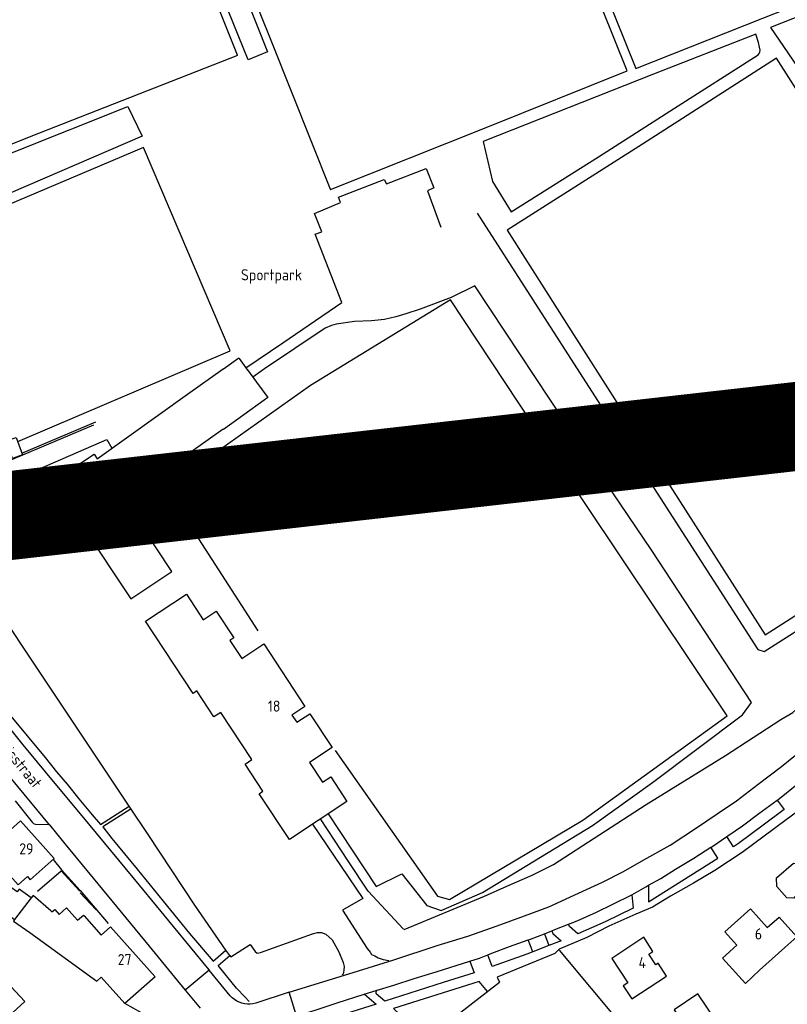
# Model space of a CAD drawing. Header units: metres. Extents: x 226218 to 240385, y 439369 to 449677.
# Tile 242 of 256: x 235599 to 235772, y 445244 to 445466. Entities that reach past the tile are written whole.
import ezdxf

# ---------------------------------------------------------------- set-up
doc = ezdxf.new("R2010")
doc.units = ezdxf.units.M
doc.header["$MEASUREMENT"] = 0
for name, color, linetype in [('DAKRAND', 4, 'Continuous'), ('DAKRAND-BYG', 4, 'Continuous'), ('FUNKTIEAAND', 253, 'Continuous'), ('Goud-ontwerp', 2, 'Continuous'), ('HEG', 253, 'Continuous'), ('HEK', 253, 'Continuous'), ('HOOFDGEBOUW', 4, 'Continuous'), ('HUISNUMMER', 253, 'Continuous'), ('KANTVERH', 253, 'Continuous'), ('OVLIJNOBJ', 253, 'Continuous'), ('RASTER', 253, 'Continuous'), ('STRAATNAAM', 253, 'Continuous'), ('TUSSENMUUR', 253, 'Continuous')]:
    doc.layers.add(name, color=color, linetype=linetype)
doc.styles.get("Standard").update_dxf_attribs({"font": 'iso.shx'})

msp = doc.modelspace()

# ---------------------------------------------------------------- linework, layer by layer
at = {"layer": 'DAKRAND'}
for points in [[(235773.46, 445268.61), (235773.16, 445268.24), (235771.56, 445268.33), (235769.31, 445270.86), (235769.21, 445272.78), (235773.1, 445276.14), (235774.19, 445276.03), (235774.22, 445277.18), (235774.98, 445277.88), (235774.39, 445278.5), (235779.23, 445282.77), (235781.17, 445282.56), (235783.48, 445279.95), (235783.49, 445279.95)], [(235601.42, 445268.27), (235598.67, 445270.23), (235598.21, 445269.64), (235596.98, 445270.58), (235593.77, 445266.43), (235597.67, 445263.42)], [(235601.1, 445260.46), (235616.15, 445249.54), (235617.18, 445250.44)]]:
    msp.add_lwpolyline(points, dxfattribs=at)
at = {"layer": 'DAKRAND-BYG'}
for points in [[(235597.21, 445367.33), (235595.82, 445371.26), (235598.03, 445372.05), (235599.43, 445368.12), (235597.21, 445367.33)], [(235746.2, 445243.07), (235749.96, 445237.47), (235755.3, 445241.08), (235751.54, 445246.68), (235746.2, 445243.07)]]:
    msp.add_lwpolyline(points, dxfattribs=at)
at = {"layer": 'Goud-ontwerp', "color": 10, "linetype": 'Continuous', "const_width": 20}
msp.add_lwpolyline([(234829.19, 444624.33), (235678.714, 445986.057), (236140.02, 445416.081), (234487.429, 445228.623)], dxfattribs=at)
at = {"layer": 'HEG'}
msp.add_line((235720.29, 445256.54), (235735.39, 445238.44), dxfattribs=at)
at = {"layer": 'HEK'}
for points in [[(235668.77, 445427.93), (235703.83, 445441.9), (235735.6, 445454.64), (235713.22, 445510.37), (235695.45, 445554.9), (235662.22, 445541.72), (235628.73, 445528.28), (235637.56, 445505.89), (235655.49, 445461.2), (235668.77, 445427.87)], [(235659.4, 445548.16), (235618.39, 445531.77), (235566.2, 445510.79), (235513.26, 445489.68), (235528.5, 445450.86), (235543.8, 445412.35), (235555.18, 445416.84), (235580.1, 445359.97), (235615.48, 445374.86)], [(235647.85, 445458.19), (235631.93, 445498.08), (235621.27, 445525.26), (235576.56, 445507.63), (235521.02, 445485.38), (235547.54, 445418.37), (235601.36, 445439.96), (235647.9, 445458.19)], [(235827.46, 445366.01), (235812.84, 445389.13), (235792.02, 445421.83), (235769.28, 445457.48), (235739.1, 445438.12), (235708.6, 445418.76), (235721.43, 445398.52), (235744.11, 445362.92), (235766.69, 445327.58), (235796.98, 445346.95), (235827.46, 445366.01)], [(235669.88, 445301.48), (235692.88, 445268.68), (235695.61, 445267.89), (235725.61, 445285.81), (235758.16, 445309.28), (235726.34, 445356.95), (235695.83, 445403.09), (235664.29, 445383.75), (235631.74, 445360.64), (235652.42, 445328.46)], [(235685.4, 445261.15), (235703.46, 445268.67), (235708.54, 445270.95), (235714.19, 445273.38), (235719.02, 445275.83), (235739.9, 445289.31), (235757.77, 445300.41), (235770.23, 445308.47), (235772.92, 445310.07), (235786.24, 445322.26), (235795.08, 445330.43), (235810.62, 445344.39), (235834.96, 445366.88)], [(235685.26, 445261.23), (235677.27, 445269.8), (235672.89, 445276.46), (235666.53, 445286.07)], [(235673.12, 445221.12), (235673.14, 445222.16), (235688.61, 445235.13), (235701.53, 445245.2), (235706.88, 445249.3)]]:
    msp.add_lwpolyline(points, dxfattribs=at)
at = {"layer": 'HOOFDGEBOUW'}
for p, q in [((235644.67, 445387.48), (235648.17, 445389.98)), ((235648.17, 445389.98), (235648.27, 445389.85)), ((235648.27, 445389.85), (235648.23, 445389.82)), ((235648.23, 445389.82), (235650.08, 445387.23)), ((235636.56, 445381.77), (235644.63, 445387.54)), ((235644.63, 445387.54), (235644.67, 445387.48)), ((235650.08, 445387.23), (235650.12, 445387.26)), ((235650.12, 445387.26), (235652.1, 445384.49)), ((235652.1, 445384.49), (235652.15, 445384.53)), ((235652.15, 445384.53), (235654.67, 445381.02)), ((235616.24, 445367.25), (235636.56, 445381.77)), ((235653.9, 445380.47), (235644.67, 445373.87)), ((235654.67, 445381.02), (235653.9, 445380.47)), ((235644.62, 445373.93), (235622.36, 445358.03)), ((235644.67, 445373.87), (235644.62, 445373.93)), ((235608.53, 445363.64), (235615.55, 445368.29)), ((235615.55, 445368.29), (235616.24, 445367.25)), ((235605.22, 445361.44), (235608.53, 445363.64)), ((235610.79, 445353.05), (235605.22, 445361.44)), ((235622.36, 445358.03), (235622.39, 445357.97)), ((235612.07, 445351.12), (235610.79, 445353.05)), ((235613.11, 445351.81), (235612.07, 445351.12)), ((235606.04, 445265.11), (235605.82, 445265.37)), ((235606.04, 445265.11), (235606.7, 445265.7)), ((235606.7, 445265.7), (235607.7, 445264.57)), ((235607.7, 445264.57), (235609.35, 445266.03)), ((235609.35, 445266.03), (235611.82, 445263.24)), ((235611.82, 445263.24), (235613.15, 445264.41)), ((235613.15, 445264.41), (235613.3, 445264.24)), ((235613.3, 445264.24), (235617.14, 445259.9)), ((235771.14, 445257.12), (235765.38, 445251.98))]:
    msp.add_line(p, q, dxfattribs=at)
for points in [[(235613.11, 445351.81), (235623.83, 445335.68), (235633.05, 445341.8), (235622.36, 445358.03)], [(235627.12, 445330.68), (235636.36, 445336.76), (235640.16, 445330.98), (235643.05, 445332.89), (235647.01, 445326.88), (235646.12, 445326.3), (235648.8, 445322.24), (235653.77, 445325.51), (235663.05, 445311.42), (235660.13, 445309.49), (235661.21, 445307.85), (235664.13, 445309.77), (235669.15, 445302.15), (235664.06, 445298.79), (235667, 445294.33), (235668.85, 445295.54), (235672.5, 445290.01), (235659.54, 445281.47), (235652.76, 445291.76), (235653.59, 445292.31), (235649.55, 445298.45), (235651.08, 445299.46), (235644.09, 445310.08), (235642.55, 445309.07), (235638.7, 445314.91), (235637.87, 445314.36), (235627.12, 445330.68)], [(235606.6, 445277.16), (235598.99, 445285.66), (235590.66, 445278.21), (235593.99, 445274.48), (235594.86, 445275.26), (235598.46, 445271.23), (235600.53, 445273.09), (235601.2, 445272.34), (235606.6, 445277.16)], [(235605.82, 445265.37), (235601.83, 445268.8), (235601.42, 445268.27)], [(235760.33, 445257.64), (235757.64, 445260.66), (235763.4, 445265.8), (235767.16, 445261.59)], [(235597.67, 445263.42), (235597.38, 445263.05), (235601.1, 445260.46)], [(235767.16, 445261.59), (235769.81, 445263.94), (235773.79, 445259.48), (235771.14, 445257.12)], [(235617.14, 445259.9), (235619.29, 445261.79), (235629.3, 445250.5)], [(235587.3, 445233.35), (235599.95, 445244.94), (235587.42, 445258.32), (235573.18, 445245.36), (235585.66, 445231.83), (235585.45, 445231.63), (235592.37, 445224.72), (235594.27, 445226.62), (235587.3, 445233.35)], [(235744.47, 445250.66), (235742.58, 445253.54), (235742.06, 445253.2), (235740.48, 445255.59), (235741.43, 445256.22), (235739.33, 445259.4), (235732.14, 445254.65), (235735.76, 445249.15), (235734.73, 445248.47), (235736.68, 445245.52), (235744.47, 445250.66)], [(235765.38, 445251.98), (235762.25, 445249.03), (235757.09, 445254.67), (235760.33, 445257.64)], [(235629.3, 445250.5), (235622.48, 445244.46), (235617.18, 445250.44)]]:
    msp.add_lwpolyline(points, dxfattribs=at)
at = {"layer": 'KANTVERH'}
for p, q in [((235717, 445260.22), (235718.68, 445260.87)), ((235717, 445260.22), (235717.99, 445257.53)), ((235714.36, 445256.13), (235713.34, 445258.83)), ((235717.99, 445257.53), (235714.36, 445256.13)), ((235633.24, 445238.51), (235622.48, 445244.46))]:
    msp.add_line(p, q, dxfattribs=at)
for points in [[(235649.7, 445387.76), (235658.06, 445393.36), (235671.34, 445402.46), (235665.36, 445417.85), (235666.88, 445418.41), (235665.19, 445422.53), (235671.09, 445425.02), (235670.62, 445426.19), (235680.88, 445430.21), (235681.41, 445429.19), (235690.33, 445432.63), (235692.08, 445428.28), (235690.62, 445427.64), (235693.67, 445419.43)], [(235701.29, 445406.24), (235695.94, 445403.6), (235688.99, 445400.99), (235685.8, 445399.92), (235683.5, 445399.24), (235680.95, 445398.61), (235678.03, 445398.31), (235674.24, 445398.18), (235670.08, 445397.54), (235669.03, 445397.25), (235667.62, 445396.65), (235653.94, 445387.49), (235651.28, 445385.63)], [(235592.11, 445360.22), (235605.13, 445365.82), (235618.4, 445371.56), (235619.56, 445369.63)], [(235583.72, 445321.99), (235584.31, 445321.62), (235585.79, 445320.72), (235587.36, 445319.47), (235588.54, 445318.43), (235589.76, 445317.29), (235591.27, 445315.64), (235594.09, 445312.54), (235596.47, 445309.71), (235604.57, 445299.89), (235607.09, 445296.7), (235609.52, 445293.91), (235612.14, 445290.62), (235615.1, 445287.02), (235617.04, 445284.81), (235623.49, 445288.94), (235599.13, 445325.46), (235596.01, 445330.27), (235593.37, 445328.42)], [(235559.31, 445322.19), (235560.22, 445322.17), (235568.71, 445322.22), (235570.56, 445322.22), (235573.28, 445322.19), (235575.58, 445322.02), (235578.03, 445321.7), (235579.78, 445321.35), (235581.77, 445320.84), (235582.67, 445320.41), (235583.9, 445319.72), (235585.13, 445318.83), (235587.29, 445317.11), (235588.71, 445315.66), (235590.71, 445313.65), (235591.87, 445312.21), (235599.53, 445302.74), (235604.53, 445296.72), (235614.57, 445284.63), (235625.68, 445271.15), (235641.06, 445252.52), (235641.49, 445251.98)], [(235659.49, 445247.01), (235673.88, 445251.46), (235683.1, 445254.36), (235692.86, 445257.52), (235699.75, 445259.66), (235706.34, 445261.96), (235712.51, 445264.23), (235717.95, 445266.24), (235724.66, 445269.32), (235730.05, 445271.86), (235734.62, 445274.16), (235740.02, 445277.26), (235745.27, 445280.16), (235751.22, 445284.09), (235755.85, 445287.22), (235760.22, 445290.19), (235765.12, 445293.93), (235770.34, 445297.92), (235776.67, 445302.98)], [(235602.28, 445284.88), (235605.34, 445284.79), (235605.54, 445284.74), (235594.04, 445298.58)], [(235754.49, 445279.71), (235754.66, 445279.82), (235758.07, 445282.09), (235758.29, 445282.24), (235761.61, 445284.56), (235765.3, 445287.34), (235769.41, 445290.29), (235769.51, 445290.36), (235773.79, 445293.82)], [(235597.76, 445290.19), (235601.64, 445285.35), (235601.93, 445285.04), (235602.28, 445284.88)], [(235623.89, 445288.32), (235617.53, 445284.29), (235619.56, 445281.67), (235625.24, 445274.77), (235631.15, 445267.52), (235637.07, 445260.27), (235642.36, 445254.03), (235645.2, 445256.52), (235638.26, 445266.66), (235627.72, 445282.54), (235623.49, 445288.94)], [(235775.39, 445288.79), (235771.39, 445285.86), (235761.48, 445278.54), (235758.43, 445276.47), (235755.33, 445274.46), (235750.55, 445271.6), (235745.35, 445268.64), (235741.3, 445266.23), (235737.53, 445264.6), (235731.51, 445261.92), (235726.53, 445259.37), (235720.3, 445256.7), (235719.29, 445255.78), (235706.31, 445250.44), (235706.88, 445249.3)], [(235769.41, 445290.29), (235771, 445288.2), (235766.27, 445284.64), (235760.66, 445280.55), (235759.56, 445279.78), (235758.07, 445282.09)], [(235605.54, 445284.74), (235608.64, 445280.83), (235620.57, 445266.32), (235627.95, 445257.42), (235633.67, 445250.42), (235636.09, 445247.46)], [(235664.76, 445284.91), (235676.07, 445268.12), (235671.47, 445265.49), (235677.05, 445256.9), (235677.73, 445256.07), (235678.07, 445255.56), (235678.76, 445255.24), (235679.55, 445254.76), (235680.69, 445254.38), (235681.94, 445254.14)], [(235740.44, 445271.12), (235740.42, 445267.42), (235756.03, 445277.25), (235754.49, 445279.71)], [(235740.44, 445271.12), (235743.2, 445272.68), (235746.51, 445274.74), (235750.61, 445277.25), (235754.49, 445279.71)], [(235606.33, 445276.93), (235608.25, 445274.62), (235612.43, 445269.93), (235618.7, 445262.5)], [(235718.68, 445260.87), (235719.35, 445261.13), (235722.41, 445262.36), (235724.37, 445263.15), (235728.72, 445265.09), (235732.39, 445266.88), (235736.65, 445268.98), (235739.84, 445270.78), (235740.2, 445270.98), (235740.44, 445271.12)], [(235736.65, 445268.98), (235737, 445266), (235730.67, 445262.89), (235724.5, 445260.19), (235722.61, 445261.87), (235722.41, 445262.36)], [(235646.11, 445255.34), (235646.36, 445255.03), (235650.68, 445257.81), (235651.82, 445256.22), (235652.31, 445255.81), (235653.07, 445255.99), (235664.74, 445260.22), (235665.9, 445260.48), (235666.81, 445260.51), (235667.75, 445260.13), (235669.17, 445258.83), (235670.7, 445256.13), (235671.63, 445253.69), (235671.86, 445252.83), (235671.83, 445251.97), (235671.66, 445251.13), (235671.45, 445250.98)], [(235713.34, 445258.83), (235713.86, 445259.01), (235717, 445260.22)], [(235718.68, 445260.87), (235718.91, 445260.26), (235720.76, 445258.59), (235717.99, 445257.53)], [(235704.21, 445255.49), (235705.13, 445255.86), (235709.15, 445257.34), (235713.34, 445258.83)], [(235650.48, 445244.91), (235649.51, 445245.99), (235647.61, 445247.91), (235643.49, 445253.05), (235646.11, 445255.34), (235645.2, 445256.52)], [(235661.13, 445241.74), (235665.32, 445242.97), (235670.33, 445244.64), (235676.39, 445246.59), (235679.06, 445247.42), (235683.03, 445248.63), (235687.62, 445250.1), (235692.58, 445251.6), (235700.17, 445254.05), (235702.35, 445254.73), (235704.21, 445255.49)], [(235714.36, 445256.13), (235713.03, 445255.62), (235705.18, 445252.8), (235704.21, 445255.49)], [(235700.17, 445254.05), (235701.14, 445251.4), (235694.19, 445249.19), (235681.05, 445245), (235679.05, 445246.69)], [(235646.23, 445246.23), (235641.49, 445251.98), (235636.09, 445247.46), (235639.42, 445243.41)], [(235704.16, 445247.21), (235702.3, 445249.43), (235683.02, 445243.34), (235690.28, 445236.43)], [(235658.24, 445240.71), (235661.13, 445241.74), (235659.49, 445247.01), (235651.95, 445244.53)], [(235676.47, 445246.61), (235679.08, 445244.36), (235660.04, 445238.3), (235658.17, 445240.31)], [(235679.3, 445247.49), (235679.16, 445247.38), (235679.06, 445247.22), (235679, 445247.05), (235679, 445246.86), (235679.05, 445246.69)], [(235651.95, 445244.53), (235651.33, 445244.39), (235650.71, 445244.32), (235650.08, 445244.32), (235649.45, 445244.39), (235648.84, 445244.54), (235648.24, 445244.75), (235647.68, 445245.03), (235647.15, 445245.38), (235646.67, 445245.78), (235646.23, 445246.23)]]:
    msp.add_lwpolyline(points, dxfattribs=at)
at = {"layer": 'OVLIJNOBJ'}
for p, q in [((235709.47, 445422.89), (235709.48, 445422.9)), ((235599.3, 445368.49), (235615.96, 445375.54))]:
    msp.add_line(p, q, dxfattribs=at)
for points in [[(235692.6, 445556.78), (235626.34, 445530.23), (235654.6, 445458.95), (235650.23, 445457.17), (235621.41, 445528.37), (235578.52, 445511.34), (235517.81, 445487.33), (235546.27, 445415.99), (235623.15, 445446.65), (235626.42, 445439.93), (235559.49, 445411.09), (235580.46, 445362.06), (235582.55, 445361.4), (235597.13, 445367.57)], [(235782.77, 445470.31), (235767.88, 445464.42), (235784.8, 445439.71), (235806.62, 445405.66), (235833.04, 445365.1)], [(235709.51, 445422.92), (235729.13, 445435.31), (235746.27, 445446.22), (235765.1, 445458.29), (235765.31, 445458.55), (235765.52, 445458.86), (235765.59, 445459.32), (235765.45, 445460), (235765.21, 445461.04), (235764.57, 445462.92), (235741.55, 445453.9), (235703.15, 445438.75), (235705.3, 445429.72), (235709.48, 445422.9)], [(235598.35, 445371.16), (235646.21, 445391.59), (235626.7, 445437.36), (235562.37, 445410.15), (235581.93, 445364.23)], [(235701.83, 445422.58), (235726.88, 445383.56), (235742.38, 445359.47), (235765.06, 445324.24), (235766.46, 445323.8), (235793.33, 445340.9), (235814.31, 445354.32), (235831.35, 445365.4), (235832.27, 445366.28)], [(235709.48, 445422.9), (235709.52, 445422.84), (235709.51, 445422.92)], [(235668.26, 445287.22), (235679.07, 445270.82), (235684.83, 445273.72), (235690.5, 445266.54), (235693.7, 445265.44), (235703.07, 445269.5), (235716.1, 445277.44), (235727.82, 445284.57), (235741.3, 445294.26), (235761.6, 445309.57), (235763.63, 445312.33), (235741.18, 445346.58), (235721.58, 445375.57), (235701.29, 445406.24)]]:
    msp.add_lwpolyline(points, dxfattribs=at)
at = {"layer": 'RASTER'}
msp.add_line((235612.42, 445269.43), (235616.02, 445265.61), dxfattribs=at)
for points in [[(235697.36, 445555.46), (235713.84, 445514.22), (235737.58, 445455.2), (235766.17, 445466.52), (235781.77, 445472.77)], [(235602.78, 445269.81), (235608.14, 445274.38), (235612.38, 445269.78)]]:
    msp.add_lwpolyline(points, dxfattribs=at)
at = {"layer": 'TUSSENMUUR'}
msp.add_line((235601.42, 445268.27), (235597.67, 445263.42), dxfattribs=at)

# ---------------------------------------------------------------- texts
at = {"layer": 'FUNKTIEAAND'}
msp.add_text('Sportpark', height=2.5, dxfattribs=at).set_placement((235648.64, 445407.45))
at = {"layer": 'HUISNUMMER'}
for s, p in [('18', (235654.69, 445310.25)), ('29', (235598.7, 445278.09)), ('6', (235764.38, 445258.91)), ('27', (235620.89, 445253.13)), ('4', (235738.18, 445252.47))]:
    msp.add_text(s, height=2.5, dxfattribs=at).set_placement(p)
at = {"layer": 'STRAATNAAM'}
msp.add_text('Raadhuisstraat', height=2.5, rotation=309.358, dxfattribs=at).set_placement((235589.06, 445308.61))

doc.saveas('drawing.dxf')
